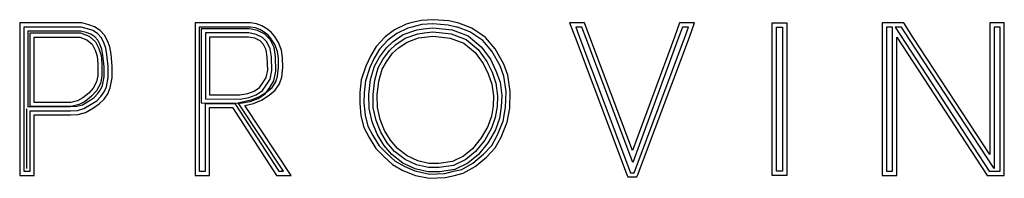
# Model space of a CAD drawing. Extents: x -76.6 to -26.3, y 6.2 to 12.3.
# Tile 3 of 4: x -64 to -52.1, y 6.2 to 8.1. Entities that reach past the tile are written whole.
import ezdxf

# ---------------------------------------------------------------- set-up
doc = ezdxf.new("R2010")
doc.units = 0
doc.header["$LTSCALE"] = 0.1
doc.header["$MEASUREMENT"] = 0
doc.layers.add('A0-TXT-25', color=7, linetype='CONTINUOUS')

msp = doc.modelspace()

# ---------------------------------------------------------------- linework, layer by layer
at = {"layer": 'A0-TXT-25'}
for points in [[(-63.988, 8.08), (-63.988, 7.909), (-63.988, 6.243), (-63.813, 6.243), (-63.813, 6.972), (-63.376, 6.972), (-63.284, 6.977), (-63.193, 7.002), (-63.098, 7.057), (-63.028, 7.105), (-62.971, 7.16), (-62.926, 7.224), (-62.895, 7.296), (-62.872, 7.419), (-62.871, 7.558), (-62.885, 7.705), (-62.901, 7.791), (-62.93, 7.865), (-62.952, 7.909), (-62.961, 7.929), (-63.017, 7.99), (-63.085, 8.033), (-63.155, 8.059), (-63.24, 8.08)], [(-61.203, 8.08), (-61.873, 8.08), (-61.873, 7.909), (-61.873, 6.243), (-61.698, 6.243), (-61.698, 7.059), (-61.422, 7.06), (-60.89, 6.243), (-60.714, 6.243), (-61.274, 7.085), (-61.17, 7.11), (-61.072, 7.149), (-60.979, 7.208), (-60.907, 7.27), (-60.855, 7.348), (-60.828, 7.428), (-60.815, 7.543), (-60.817, 7.659), (-60.83, 7.75), (-60.866, 7.844), (-60.908, 7.909), (-60.915, 7.919), (-60.957, 7.968), (-61.009, 8.009), (-61.067, 8.047), (-61.131, 8.071)], [(-59.003, 8.119), (-59.145, 8.111), (-59.271, 8.08), (-59.327, 8.065), (-59.466, 7.996), (-59.582, 7.911), (-59.583, 7.909), (-59.687, 7.796), (-59.757, 7.68), (-59.813, 7.561), (-59.868, 7.393), (-59.885, 7.241), (-59.887, 7.114), (-59.872, 6.959), (-59.837, 6.819), (-59.772, 6.699), (-59.692, 6.568), (-59.592, 6.468), (-59.491, 6.373), (-59.366, 6.303), (-59.236, 6.248), (-59.213, 6.243), (-59.05, 6.208), (-58.855, 6.218), (-58.746, 6.243), (-58.639, 6.268), (-58.494, 6.348), (-58.359, 6.463), (-58.253, 6.573), (-58.183, 6.704), (-58.108, 6.884), (-58.078, 7.054), (-58.073, 7.255), (-58.1, 7.452), (-58.148, 7.585), (-58.252, 7.768), (-58.369, 7.906), (-58.374, 7.909), (-58.536, 8.017), (-58.694, 8.076), (-58.709, 8.08), (-58.813, 8.104)], [(-57.356, 8.08), (-57.291, 7.909), (-56.661, 6.243), (-56.654, 6.225), (-56.544, 6.225), (-56.537, 6.243), (-55.912, 7.909), (-55.848, 8.08), (-56.031, 8.08), (-56.093, 7.909), (-56.596, 6.542), (-57.111, 7.909), (-57.175, 8.08)], [(-54.912, 8.08), (-54.737, 8.08), (-54.737, 7.909), (-54.737, 6.243), (-54.912, 6.243), (-54.912, 7.909)], [(-52.114, 8.08), (-52.288, 8.08), (-52.288, 7.909), (-52.288, 6.495), (-53.215, 7.909), (-53.326, 8.08), (-53.585, 8.08), (-53.585, 7.909), (-53.585, 6.243), (-53.411, 6.243), (-53.411, 7.909), (-52.322, 6.243), (-52.288, 6.243), (-52.114, 6.243), (-52.114, 7.909)], [(-63.938, 8.03), (-63.938, 7.909), (-63.938, 6.293), (-63.863, 6.293), (-63.863, 7.021), (-63.377, 7.022), (-63.292, 7.026), (-63.213, 7.049), (-63.125, 7.1), (-63.059, 7.143), (-63.01, 7.192), (-62.97, 7.249), (-62.943, 7.311), (-62.922, 7.424), (-62.921, 7.556), (-62.935, 7.698), (-62.949, 7.777), (-62.975, 7.844), (-62.996, 7.887), (-63.003, 7.901), (-63.05, 7.951), (-63.107, 7.988), (-63.17, 8.011), (-63.246, 8.03)], [(-63.888, 7.98), (-63.888, 7.909), (-63.888, 7.071), (-63.378, 7.072), (-63.3, 7.076), (-63.232, 7.095), (-63.151, 7.142), (-63.091, 7.182), (-63.048, 7.225), (-63.014, 7.273), (-62.991, 7.325), (-62.971, 7.429), (-62.971, 7.553), (-62.984, 7.691), (-62.998, 7.764), (-63.021, 7.824), (-63.041, 7.865), (-63.045, 7.872), (-63.082, 7.912), (-63.13, 7.943), (-63.185, 7.963), (-63.253, 7.98)], [(-63.888, 7.98), (-63.888, 7.909), (-63.888, 7.071), (-63.378, 7.072), (-63.3, 7.076), (-63.232, 7.095), (-63.151, 7.142), (-63.091, 7.182), (-63.048, 7.225), (-63.014, 7.273), (-62.991, 7.325), (-62.971, 7.429), (-62.971, 7.553), (-62.984, 7.691), (-62.998, 7.764), (-63.021, 7.824), (-63.041, 7.865), (-63.045, 7.872), (-63.082, 7.912), (-63.13, 7.943), (-63.185, 7.963), (-63.253, 7.98)], [(-63.863, 7.959), (-63.253, 7.959), (-63.151, 7.922), (-63.073, 7.854), (-63.033, 7.772), (-63.004, 7.688), (-62.996, 7.59), (-62.996, 7.439), (-63.013, 7.352), (-63.06, 7.263), (-63.12, 7.196), (-63.2, 7.134), (-63.272, 7.096), (-63.366, 7.073), (-63.863, 7.073)], [(-61.206, 8.03), (-61.823, 8.03), (-61.823, 7.909), (-61.823, 6.293), (-61.748, 6.293), (-61.748, 7.109), (-61.395, 7.11), (-60.863, 6.293), (-60.807, 6.293), (-61.355, 7.117), (-61.185, 7.158), (-61.095, 7.194), (-61.009, 7.248), (-60.945, 7.304), (-60.9, 7.37), (-60.877, 7.439), (-60.865, 7.546), (-60.867, 7.655), (-60.879, 7.737), (-60.911, 7.822), (-60.95, 7.882), (-60.955, 7.889), (-60.992, 7.932), (-61.038, 7.969), (-61.09, 8.002), (-61.143, 8.022)], [(-61.798, 8.009), (-61.798, 7.116), (-61.324, 7.112), (-61.21, 7.132), (-61.112, 7.169), (-61.022, 7.231), (-60.972, 7.303), (-60.922, 7.382), (-60.897, 7.5), (-60.903, 7.675), (-60.919, 7.785), (-60.966, 7.88), (-61.03, 7.945), (-61.12, 7.99), (-61.218, 8.009)], [(-61.748, 7.959), (-61.748, 7.166), (-61.328, 7.162), (-61.224, 7.18), (-61.135, 7.214), (-61.058, 7.267), (-61.014, 7.331), (-60.969, 7.402), (-60.947, 7.505), (-60.953, 7.671), (-60.967, 7.769), (-61.008, 7.851), (-61.06, 7.904), (-61.136, 7.942), (-61.223, 7.959)], [(-59.004, 8.069), (-59.138, 8.062), (-59.258, 8.031), (-59.309, 8.018), (-59.44, 7.953), (-59.548, 7.874), (-59.647, 7.766), (-59.713, 7.657), (-59.766, 7.542), (-59.818, 7.382), (-59.835, 7.238), (-59.837, 7.116), (-59.823, 6.968), (-59.79, 6.837), (-59.729, 6.724), (-59.652, 6.6), (-59.557, 6.504), (-59.461, 6.414), (-59.344, 6.348), (-59.221, 6.296), (-59.203, 6.292), (-59.046, 6.258), (-58.862, 6.267), (-58.758, 6.292), (-58.657, 6.315), (-58.522, 6.389), (-58.393, 6.5), (-58.294, 6.603), (-58.228, 6.725), (-58.156, 6.898), (-58.128, 7.059), (-58.123, 7.252), (-58.149, 7.44), (-58.194, 7.564), (-58.293, 7.739), (-58.402, 7.868), (-58.559, 7.973), (-58.709, 8.028), (-58.721, 8.031), (-58.821, 8.054)], [(-59.005, 8.021), (-58.887, 8.009), (-58.773, 7.996), (-58.579, 7.926), (-58.422, 7.794), (-58.311, 7.643), (-58.245, 7.504), (-58.195, 7.366), (-58.175, 7.205), (-58.18, 7.067), (-58.203, 6.93), (-58.251, 6.79), (-58.338, 6.639), (-58.454, 6.493), (-58.582, 6.39), (-58.74, 6.313), (-58.925, 6.286), (-59.064, 6.286), (-59.219, 6.323), (-59.367, 6.392), (-59.502, 6.494), (-59.598, 6.608), (-59.677, 6.739), (-59.738, 6.888), (-59.774, 7.05), (-59.776, 7.219), (-59.756, 7.398), (-59.711, 7.56), (-59.649, 7.667), (-59.565, 7.781), (-59.482, 7.858), (-59.364, 7.94), (-59.199, 7.999), (-59.118, 8.009)], [(-59.005, 7.971), (-58.893, 7.959), (-58.784, 7.947), (-58.605, 7.882), (-58.459, 7.759), (-58.354, 7.617), (-58.291, 7.485), (-58.244, 7.354), (-58.225, 7.203), (-58.23, 7.073), (-58.252, 6.942), (-58.297, 6.811), (-58.38, 6.667), (-58.49, 6.529), (-58.609, 6.433), (-58.755, 6.361), (-58.928, 6.336), (-59.058, 6.336), (-59.203, 6.37), (-59.341, 6.435), (-59.467, 6.53), (-59.557, 6.637), (-59.632, 6.762), (-59.69, 6.903), (-59.724, 7.056), (-59.726, 7.216), (-59.707, 7.389), (-59.664, 7.54), (-59.607, 7.64), (-59.528, 7.748), (-59.451, 7.819), (-59.34, 7.895), (-59.188, 7.95), (-59.112, 7.959)], [(-57.283, 8.03), (-57.244, 7.927), (-56.62, 6.275), (-56.579, 6.275), (-55.959, 7.927), (-55.921, 8.03), (-55.996, 8.03), (-56.046, 7.892), (-56.595, 6.399), (-57.158, 7.892), (-57.209, 8.03)], [(-54.862, 8.03), (-54.787, 8.03), (-54.787, 7.909), (-54.787, 6.293), (-54.862, 6.293), (-54.862, 7.909)], [(-53.461, 6.293), (-53.461, 8.03), (-53.535, 8.03), (-53.535, 7.909), (-53.535, 6.293)], [(-52.164, 8.03), (-52.238, 8.03), (-52.238, 7.909), (-52.238, 6.327), (-53.256, 7.882), (-53.353, 8.03), (-53.429, 8.03), (-52.295, 6.293), (-52.288, 6.293), (-52.164, 6.293), (-52.164, 7.909)], [(-63.813, 7.909), (-63.262, 7.909), (-63.177, 7.878), (-63.113, 7.823), (-63.079, 7.753), (-63.054, 7.678), (-63.046, 7.588), (-63.046, 7.444), (-63.061, 7.369), (-63.101, 7.292), (-63.154, 7.233), (-63.228, 7.176), (-63.29, 7.143), (-63.372, 7.123), (-63.813, 7.123)], [(-61.698, 7.909), (-61.698, 7.215), (-61.332, 7.212), (-61.237, 7.228), (-61.159, 7.258), (-61.094, 7.303), (-61.056, 7.358), (-61.016, 7.421), (-60.997, 7.509), (-61.002, 7.666), (-61.015, 7.754), (-61.049, 7.822), (-61.089, 7.863), (-61.152, 7.895), (-61.228, 7.909)], [(-59.005, 7.921), (-58.898, 7.909), (-58.795, 7.898), (-58.63, 7.838), (-58.495, 7.725), (-58.397, 7.591), (-58.337, 7.465), (-58.293, 7.342), (-58.275, 7.201), (-58.279, 7.078), (-58.3, 6.955), (-58.342, 6.831), (-58.421, 6.695), (-58.526, 6.564), (-58.636, 6.475), (-58.77, 6.41), (-58.932, 6.386), (-59.053, 6.386), (-59.186, 6.418), (-59.315, 6.478), (-59.433, 6.567), (-59.517, 6.666), (-59.587, 6.784), (-59.642, 6.918), (-59.674, 7.061), (-59.676, 7.214), (-59.658, 7.379), (-59.618, 7.521), (-59.565, 7.612), (-59.49, 7.714), (-59.42, 7.78), (-59.317, 7.85), (-59.177, 7.901), (-59.107, 7.909)]]:
    msp.add_lwpolyline(points, close=True, dxfattribs=at)
msp.add_lwpolyline([(-63.903, 6.326), (-63.9, 7.044)], dxfattribs=at)

doc.saveas('drawing.dxf')
